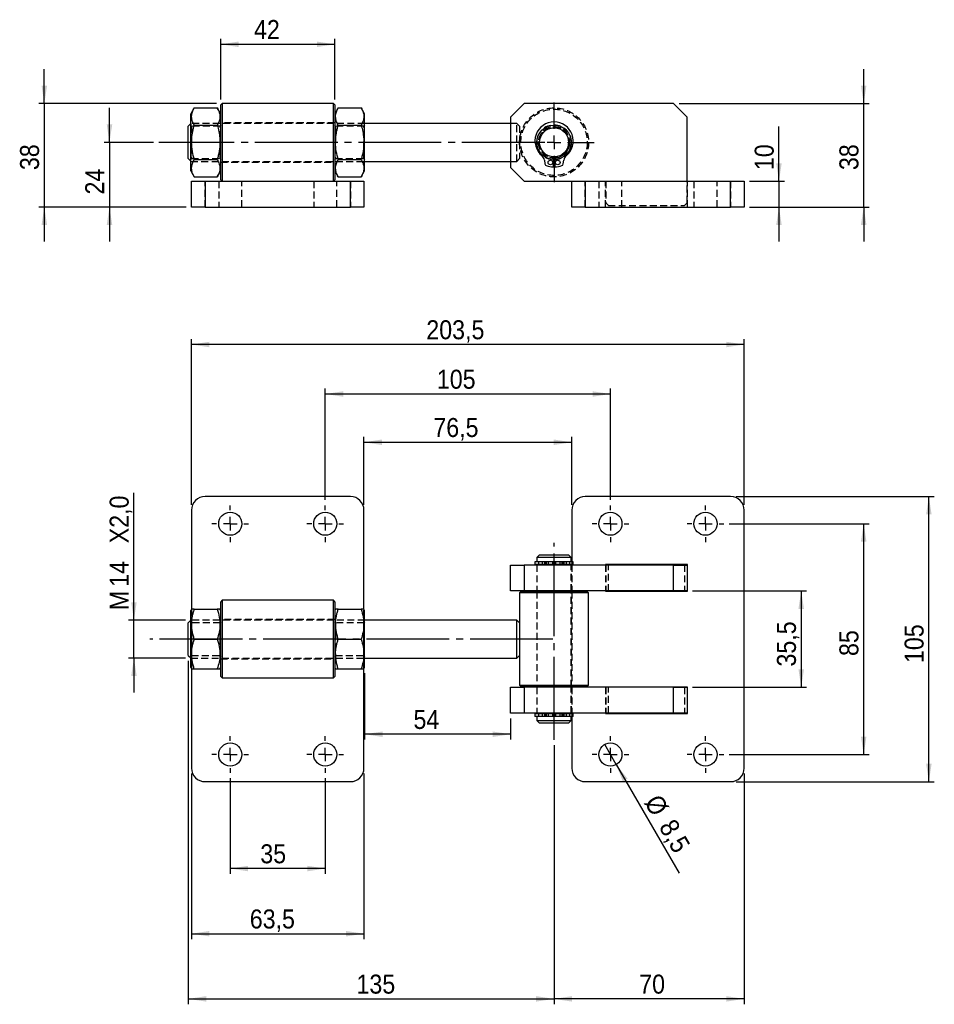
# Model space of a CAD drawing. Extents: x 87 to 805, y 171 to 534.
# Tile 1 of 2: x 87 to 424, y 171 to 534. Entities that reach past the tile are written whole.
import ezdxf

# ---------------------------------------------------------------- set-up
doc = ezdxf.new("R2010")
doc.units = 0
doc.header["$LTSCALE"] = 2
for name, pattern in [('SLD-MISTA-LONGA', [19.05, 15.24, -1.27, 1.27, -1.27]), ('SLD-SÓLIDA', [0]), ('SLD-TRACEJADA', [1.905, 1.27, -0.635])]:
    doc.linetypes.add(name, pattern=pattern)
doc.layers.get('0').update_dxf_attribs({"linetype": 'CONTINUOUS'})
doc.styles.add('SLDTEXTSTYLE0', font='GOTHIC.TTF', dxfattribs={"width": 0.913})
doc.dimstyles.new('SLDDIMSTYLE0', dxfattribs={"dimtxt": 7, "dimasz": 6.604, "dimexe": 0, "dimexo": 0.0625, "dimgap": 1.75, "dimtad": 1, "dimdec": 0, "dimrnd": 1e-09, "dimzin": 12, "dimtxsty": 'SLDTEXTSTYLE0', "dimsah": 1, "dimcen": 0.09, "dimazin": 3, "dimtfac": 1, "dimtmove": 0, "dimatfit": 3, "dimtolj": 1, "dimtzin": 12})
doc.dimstyles.new('SLDDIMSTYLE1', dxfattribs={"dimtxt": 7, "dimasz": 6.604, "dimexe": 0, "dimexo": 0.0625, "dimgap": 1.75, "dimtad": 1, "dimdec": 0, "dimrnd": 1e-09, "dimzin": 12, "dimtxsty": 'SLDTEXTSTYLE0', "dimsah": 1, "dimcen": 0.09, "dimazin": 3, "dimtfac": 1, "dimtdec": 0, "dimtmove": 0, "dimatfit": 3, "dimtolj": 1, "dimtzin": 12})
doc.dimstyles.new('SLDDIMSTYLE2', dxfattribs={"dimtxt": 7, "dimasz": 6.604, "dimexe": 0, "dimexo": 0.0625, "dimgap": 1.75, "dimtad": 1, "dimrnd": 1e-09, "dimzin": 12, "dimtxsty": 'SLDTEXTSTYLE0', "dimsah": 1, "dimcen": 0.09, "dimazin": 3, "dimtfac": 1, "dimtofl": 0, "dimtmove": 0, "dimatfit": 3, "dimtolj": 1, "dimtzin": 12})
doc.dimstyles.new('SLDDIMSTYLE3', dxfattribs={"dimtxt": 7, "dimasz": 6.604, "dimexe": 0, "dimexo": 0.0625, "dimgap": 1.75, "dimtad": 1, "dimrnd": 1e-09, "dimzin": 12, "dimtxsty": 'SLDTEXTSTYLE0', "dimsah": 1, "dimcen": 0.09, "dimazin": 3, "dimtfac": 1, "dimtmove": 0, "dimatfit": 3, "dimtolj": 1, "dimtzin": 12})
doc.dimstyles.new('SLDDIMSTYLE4', dxfattribs={"dimtxt": 7, "dimasz": 6.604, "dimexe": 0, "dimexo": 0.0625, "dimgap": 1.75, "dimtad": 1, "dimrnd": 1e-09, "dimzin": 12, "dimtxsty": 'SLDTEXTSTYLE0', "dimblk1": 'NONE', "dimsah": 1, "dimcen": 0, "dimazin": 3, "dimtfac": 1, "dimtmove": 0, "dimatfit": 3, "dimtolj": 1, "dimtzin": 12})
doc.dimstyles.new('SLDDIMSTYLE5', dxfattribs={"dimtxt": 7, "dimasz": 6.604, "dimexe": 0, "dimexo": 0.0625, "dimgap": 1.75, "dimtad": 1, "dimdec": 0, "dimrnd": 1e-09, "dimzin": 12, "dimtxsty": 'SLDTEXTSTYLE0', "dimsah": 1, "dimcen": 0.09, "dimazin": 3, "dimtfac": 1, "dimtdec": 0, "dimtofl": 0, "dimtmove": 0, "dimatfit": 3, "dimtolj": 1, "dimtzin": 12})

# ---------------------------------------------------------------- blocks, each defined once
blk = doc.blocks.new('*D1')
for p, q in [((366.54, 474.65), (366.54, 494.76)), ((355.73, 474.65), (368.54, 474.65)), ((366.54, 474.65), (366.54, 465.12)), ((355.73, 465.12), (368.54, 465.12)), ((366.54, 465.12), (366.54, 452.42))]:
    blk.add_line(p, q)
for points in [[(366.54, 474.65), (367.55, 481.25), (365.52, 481.25)], [(366.54, 465.12), (365.52, 458.52), (367.55, 458.52)]]:
    blk.add_solid(points)
at = {"insert": (357.6, 478.72, 0.1), "char_height": 7, "attachment_point": 1, "rotation": 90, "style": 'SLDTEXTSTYLE0'}
blk.add_mtext('10', dxfattribs=at)
blk = doc.blocks.new('*D2')
for p, q in [((120.03, 488.94), (120.03, 501.64)), ((136.24, 488.94), (118.03, 488.94)), ((120.03, 488.94), (120.03, 465.12)), ((148.23, 465.12), (118.03, 465.12)), ((120.03, 465.12), (120.03, 452.42))]:
    blk.add_line(p, q)
for points in [[(120.03, 488.94), (121.05, 495.54), (119.02, 495.54)], [(120.03, 465.12), (119.02, 458.52), (121.05, 458.52)]]:
    blk.add_solid(points)
at = {"insert": (111.09, 469.74, 0.1), "char_height": 7, "attachment_point": 1, "rotation": 90, "style": 'SLDTEXTSTYLE0'}
blk.add_mtext('24', dxfattribs=at)
blk = doc.blocks.new('*D3')
for p, q in [((96.03, 503.22), (96.03, 515.92)), ((159.48, 503.22), (94.03, 503.22)), ((96.03, 503.22), (96.03, 465.12)), ((148.23, 465.12), (94.03, 465.12)), ((96.03, 465.12), (96.03, 452.42))]:
    blk.add_line(p, q)
for points in [[(96.03, 503.22), (97.05, 509.83), (95.02, 509.83)], [(96.03, 465.12), (95.02, 458.52), (97.05, 458.52)]]:
    blk.add_solid(points)
at = {"insert": (87.09, 478.72, 0.1), "char_height": 7, "attachment_point": 1, "rotation": 90, "style": 'SLDTEXTSTYLE0'}
blk.add_mtext('38', dxfattribs=at)
blk = doc.blocks.new('*D4')
for p, q in [((397.73, 503.22), (397.73, 515.92)), ((329.73, 503.22), (399.73, 503.22)), ((397.73, 465.12), (397.73, 503.22)), ((355.73, 465.12), (399.73, 465.12)), ((397.73, 465.12), (397.73, 452.42))]:
    blk.add_line(p, q)
for points in [[(397.73, 503.22), (398.75, 509.83), (396.72, 509.83)], [(397.73, 465.12), (396.72, 458.52), (398.75, 458.52)]]:
    blk.add_solid(points)
at = {"insert": (388.79, 478.72, 0.1), "char_height": 7, "attachment_point": 1, "rotation": 90, "style": 'SLDTEXTSTYLE0'}
blk.add_mtext('38', dxfattribs=at)
blk = doc.blocks.new('*D5')
for p, q in [((160.98, 504.72), (160.98, 527.05)), ((202.98, 504.72), (202.98, 527.05)), ((160.98, 525.05), (202.98, 525.05))]:
    blk.add_line(p, q)
for points in [[(160.98, 525.05), (167.59, 524.03), (167.59, 526.07)], [(202.98, 525.05), (196.38, 526.07), (196.38, 524.03)]]:
    blk.add_solid(points)
at = {"insert": (173.24, 533.99, 0.1), "char_height": 7, "attachment_point": 1, "style": 'SLDTEXTSTYLE0'}
blk.add_mtext('42', dxfattribs=at)
blk = doc.blocks.new('SW_CENTERMARKSYMBOL_0')
at = {"color": 0}
for p, q in [((0, 5), (0, 14.7)), ((-5, 0), (-14.7, 0)), ((0, 0), (-2.5, 0)), ((0, 0), (0, 2.5)), ((0, 0), (0, -2.5)), ((0, 0), (2.5, 0)), ((5, 0), (14.7, 0)), ((0, -5), (0, -14.7))]:
    blk.add_line(p, q, dxfattribs=at)
blk = doc.blocks.new('*D7')
for p, q in [((348.23, 348.48), (399.73, 348.48)), ((397.73, 263.48), (397.73, 348.48)), ((348.23, 263.48), (399.73, 263.48))]:
    blk.add_line(p, q)
for points in [[(397.73, 348.48), (396.72, 341.88), (398.75, 341.88)], [(397.73, 263.48), (398.75, 270.09), (396.72, 270.09)]]:
    blk.add_solid(points)
at = {"insert": (388.79, 299.76, -9.28), "char_height": 7, "attachment_point": 1, "rotation": 90, "style": 'SLDTEXTSTYLE0'}
blk.add_mtext('85', dxfattribs=at)
blk = doc.blocks.new('*D8')
for p, q in [((350.73, 358.48), (423.73, 358.48)), ((421.73, 253.48), (421.73, 358.48)), ((350.73, 253.48), (423.73, 253.48))]:
    blk.add_line(p, q)
for points in [[(421.73, 358.48), (420.72, 351.88), (422.75, 351.88)], [(421.73, 253.48), (422.75, 260.09), (420.72, 260.09)]]:
    blk.add_solid(points)
at = {"insert": (412.79, 297.17, -9.28), "char_height": 7, "attachment_point": 1, "rotation": 90, "style": 'SLDTEXTSTYLE0'}
blk.add_mtext('105', dxfattribs=at)
blk = doc.blocks.new('*D9')
for p, q in [((164.48, 254.73), (164.48, 219.48)), ((199.48, 254.73), (199.48, 219.48)), ((199.48, 221.48), (164.48, 221.48))]:
    blk.add_line(p, q)
for points in [[(164.48, 221.48), (171.09, 220.47), (171.09, 222.5)], [(199.48, 221.48), (192.88, 222.5), (192.88, 220.47)]]:
    blk.add_solid(points)
at = {"insert": (175.56, 230.42, -9.28), "char_height": 7, "attachment_point": 1, "style": 'SLDTEXTSTYLE0'}
blk.add_mtext('35', dxfattribs=at)
blk = doc.blocks.new('*D10')
for p, q in [((150.23, 256.48), (150.23, 195.48)), ((213.73, 256.48), (213.73, 195.48)), ((150.23, 197.48), (213.73, 197.48))]:
    blk.add_line(p, q)
for points in [[(150.23, 197.48), (156.84, 196.47), (156.84, 198.5)], [(213.73, 197.48), (207.13, 198.5), (207.13, 196.47)]]:
    blk.add_solid(points)
at = {"insert": (171.68, 206.42, -9.28), "char_height": 7, "attachment_point": 1, "style": 'SLDTEXTSTYLE0'}
blk.add_mtext('63,5', dxfattribs=at)
blk = doc.blocks.new('*D11')
for p, q in [((199.48, 357.23), (199.48, 398.26)), ((199.48, 396.26), (304.48, 396.26)), ((304.48, 357.23), (304.48, 398.26))]:
    blk.add_line(p, q)
for points in [[(199.48, 396.26), (206.09, 395.24), (206.09, 397.27)], [(304.48, 396.26), (297.88, 397.27), (297.88, 395.24)]]:
    blk.add_solid(points)
at = {"insert": (240.57, 405.2, -9.28), "char_height": 7, "attachment_point": 1, "style": 'SLDTEXTSTYLE0'}
blk.add_mtext('105', dxfattribs=at)
blk = doc.blocks.new('*D12')
for p, q in [((150.23, 355.48), (150.23, 416.48)), ((353.73, 414.48), (150.23, 414.48)), ((353.73, 355.48), (353.73, 416.48))]:
    blk.add_line(p, q)
for points in [[(150.23, 414.48), (156.84, 413.47), (156.84, 415.5)], [(353.73, 414.48), (347.13, 415.5), (347.13, 413.47)]]:
    blk.add_solid(points)
at = {"insert": (236.69, 423.42, -9.28), "char_height": 7, "attachment_point": 1, "style": 'SLDTEXTSTYLE0'}
blk.add_mtext('203,5', dxfattribs=at)
blk = doc.blocks.new('*D13')
for p, q in [((129.03, 312.98), (129.03, 359.89)), ((148.03, 312.98), (127.03, 312.98)), ((129.03, 298.98), (129.03, 312.98)), ((148.03, 298.98), (127.03, 298.98)), ((129.03, 298.98), (129.03, 286.28))]:
    blk.add_line(p, q)
for points in [[(129.03, 312.98), (130.05, 319.59), (128.02, 319.59)], [(129.03, 298.98), (128.02, 292.38), (130.05, 292.38)]]:
    blk.add_solid(points)
at = {"char_height": 7, "attachment_point": 1, "rotation": 90, "style": 'SLDTEXTSTYLE0'}
for s, insert in [('X2,0', (120.09, 341.27, -9.28)), ('14', (120.09, 325.24, -9.28)), ('M', (120.09, 316.67, -9.28))]:
    blk.add_mtext(s, dxfattribs=dict(at, insert=insert))
blk = doc.blocks.new('*D15')
for q in [(302.36, 267.16), (329.74, 219.74)]:
    blk.add_line((306.61, 259.8), q)
blk.add_solid([(306.61, 259.8), (309.03, 253.57), (310.79, 254.59)])
at = {"char_height": 7, "attachment_point": 1, "rotation": 300, "style": 'SLDTEXTSTYLE0'}
for s, insert in [('%%c', (322.84, 249.44, -9.28)), ('8,5', (328.21, 240.35, -9.28))]:
    blk.add_mtext(s, dxfattribs=dict(at, insert=insert))
blk = doc.blocks.new('_NONE')
blk = doc.blocks.new('*D16')
for p, q in [((149.03, 297.98), (149.03, 171.48)), ((283.73, 266.92), (283.73, 171.48)), ((149.03, 173.48), (283.73, 173.48))]:
    blk.add_line(p, q)
for points in [[(149.03, 173.48), (155.64, 172.47), (155.64, 174.5)], [(283.73, 173.48), (277.13, 174.5), (277.13, 172.47)]]:
    blk.add_solid(points)
at = {"insert": (210.98, 182.42, -9.28), "char_height": 7, "attachment_point": 1, "style": 'SLDTEXTSTYLE0'}
blk.add_mtext('135', dxfattribs=at)
blk = doc.blocks.new('*D17')
for p, q in [((283.73, 266.92), (283.73, 171.48)), ((353.73, 256.48), (353.73, 171.48)), ((353.73, 173.48), (283.73, 173.48))]:
    blk.add_line(p, q)
for points in [[(283.73, 173.48), (290.34, 172.47), (290.34, 174.5)], [(353.73, 173.48), (347.13, 174.5), (347.13, 172.47)]]:
    blk.add_solid(points)
at = {"insert": (315.08, 182.42, -9.28), "char_height": 7, "attachment_point": 1, "style": 'SLDTEXTSTYLE0'}
blk.add_mtext('70', dxfattribs=at)
blk = doc.blocks.new('*D18')
for p, q in [((334.73, 323.73), (376.73, 323.73)), ((374.73, 323.73), (374.73, 288.23)), ((334.73, 288.23), (376.73, 288.23))]:
    blk.add_line(p, q)
for points in [[(374.73, 323.73), (373.72, 317.13), (375.75, 317.13)], [(374.73, 288.23), (375.75, 294.84), (373.72, 294.84)]]:
    blk.add_solid(points)
at = {"insert": (365.79, 295.88, -9.28), "char_height": 7, "attachment_point": 1, "rotation": 90, "style": 'SLDTEXTSTYLE0'}
blk.add_mtext('35,5', dxfattribs=at)
blk = doc.blocks.new('*D19')
for p, q in [((213.73, 355.48), (213.73, 380.48)), ((213.73, 378.48), (290.23, 378.48)), ((290.23, 355.48), (290.23, 380.48))]:
    blk.add_line(p, q)
for points in [[(213.73, 378.48), (220.34, 377.47), (220.34, 379.5)], [(290.23, 378.48), (283.63, 379.5), (283.63, 377.47)]]:
    blk.add_solid(points)
at = {"insert": (239.28, 387.42, -9.28), "char_height": 7, "attachment_point": 1, "style": 'SLDTEXTSTYLE0'}
blk.add_mtext('76,5', dxfattribs=at)
blk = doc.blocks.new('*D20')
for p, q in [((213.98, 293.48), (213.98, 268.95)), ((267.73, 276.71), (267.73, 268.95)), ((267.73, 270.95), (213.98, 270.95))]:
    blk.add_line(p, q)
for points in [[(213.98, 270.95), (220.59, 269.94), (220.59, 271.97)], [(267.73, 270.95), (261.13, 271.97), (261.13, 269.94)]]:
    blk.add_solid(points)
at = {"insert": (231.96, 279.9, -9.28), "char_height": 7, "attachment_point": 1, "style": 'SLDTEXTSTYLE0'}
blk.add_mtext('54', dxfattribs=at)
blk = doc.blocks.new('SW_CENTERMARKSYMBOL_1')
at = {"color": 0}
for p, q in [((0, 5), (0, 6.75)), ((-5, 0), (-6.75, 0)), ((0, 0), (-2.5, 0)), ((0, 0), (0, 2.5)), ((0, 0), (0, -2.5)), ((0, 0), (2.5, 0)), ((5, 0), (6.75, 0)), ((0, -5), (0, -6.75))]:
    blk.add_line(p, q, dxfattribs=at)
blk = doc.blocks.new('SW_CENTERMARKSYMBOL_2')
at = {"color": 0}
for p, q in [((0, 5), (0, 6.75)), ((-5, 0), (-6.75, 0)), ((0, 0), (-2.5, 0)), ((0, 0), (0, 2.5)), ((0, 0), (0, -2.5)), ((0, 0), (2.5, 0)), ((5, 0), (6.75, 0)), ((0, -5), (0, -6.75))]:
    blk.add_line(p, q, dxfattribs=at)
blk = doc.blocks.new('SW_CENTERMARKSYMBOL_3')
at = {"color": 0}
for p, q in [((0, 5), (0, 6.75)), ((-5, 0), (-6.75, 0)), ((0, 0), (-2.5, 0)), ((0, 0), (0, 2.5)), ((0, 0), (0, -2.5)), ((0, 0), (2.5, 0)), ((5, 0), (6.75, 0)), ((0, -5), (0, -6.75))]:
    blk.add_line(p, q, dxfattribs=at)
blk = doc.blocks.new('SW_CENTERMARKSYMBOL_4')
at = {"color": 0}
for p, q in [((0, 5), (0, 6.75)), ((-5, 0), (-6.75, 0)), ((0, 0), (-2.5, 0)), ((0, 0), (0, 2.5)), ((0, 0), (0, -2.5)), ((0, 0), (2.5, 0)), ((5, 0), (6.75, 0)), ((0, -5), (0, -6.75))]:
    blk.add_line(p, q, dxfattribs=at)
blk = doc.blocks.new('SW_CENTERMARKSYMBOL_5')
at = {"color": 0}
for p, q in [((0, 5), (0, 6.75)), ((-5, 0), (-6.75, 0)), ((0, 0), (-2.5, 0)), ((0, 0), (0, 2.5)), ((0, 0), (0, -2.5)), ((0, 0), (2.5, 0)), ((5, 0), (6.75, 0)), ((0, -5), (0, -6.75))]:
    blk.add_line(p, q, dxfattribs=at)
blk = doc.blocks.new('SW_CENTERMARKSYMBOL_6')
at = {"color": 0}
for p, q in [((0, 5), (0, 6.75)), ((-5, 0), (-6.75, 0)), ((0, 0), (-2.5, 0)), ((0, 0), (0, 2.5)), ((0, 0), (0, -2.5)), ((0, 0), (2.5, 0)), ((5, 0), (6.75, 0)), ((0, -5), (0, -6.75))]:
    blk.add_line(p, q, dxfattribs=at)
blk = doc.blocks.new('SW_CENTERMARKSYMBOL_7')
at = {"color": 0}
for p, q in [((0, 5), (0, 6.75)), ((-5, 0), (-6.75, 0)), ((0, 0), (-2.5, 0)), ((0, 0), (0, 2.5)), ((0, 0), (0, -2.5)), ((0, 0), (2.5, 0)), ((5, 0), (6.75, 0)), ((0, -5), (0, -6.75))]:
    blk.add_line(p, q, dxfattribs=at)
blk = doc.blocks.new('SW_CENTERMARKSYMBOL_8')
at = {"color": 0}
for p, q in [((0, 5), (0, 6.75)), ((-5, 0), (-6.75, 0)), ((0, 0), (-2.5, 0)), ((0, 0), (0, 2.5)), ((0, 0), (0, -2.5)), ((0, 0), (2.5, 0)), ((5, 0), (6.75, 0)), ((0, -5), (0, -6.75))]:
    blk.add_line(p, q, dxfattribs=at)

msp = doc.modelspace()

# ---------------------------------------------------------------- linework, layer by layer
at = {"color": 7, "linetype": 'SLD-SÓLIDA'}
for p, q in [((151.256, 501.638), (149.984, 499.436)), ((151.256, 501.638), (159.713, 501.638)), ((160.984, 499.436), (159.713, 501.638)), ((161.484, 503.224), (160.984, 502.724)), ((160.984, 488.936), (160.984, 502.724)), ((202.484, 503.224), (161.484, 503.224)), ((161.484, 503.224), (161.484, 488.936)), ((202.984, 502.724), (202.484, 503.224)), ((202.484, 488.936), (202.484, 503.224)), ((202.984, 502.724), (202.984, 488.936)), ((204.256, 501.638), (202.984, 499.436)), ((204.256, 501.638), (212.713, 501.638)), ((213.984, 499.436), (212.713, 501.638)), ((272.734, 503.224), (267.734, 498.224)), ((327.734, 503.224), (272.734, 503.224)), ((332.734, 498.224), (327.734, 503.224)), ((149.984, 478.436), (149.984, 499.436)), ((213.984, 478.436), (213.984, 499.436)), ((267.734, 498.224), (267.734, 479.649)), ((332.734, 474.649), (332.734, 498.224)), ((149.984, 495.886), (149.034, 494.936)), ((149.034, 488.936), (149.034, 494.936)), ((151.256, 495.287), (159.713, 495.287)), ((204.256, 495.287), (212.713, 495.287)), ((267.734, 495.936), (213.984, 495.936)), ((149.034, 482.936), (149.034, 488.936)), ((160.984, 475.149), (160.984, 488.936)), ((161.484, 488.936), (161.484, 474.649)), ((202.484, 474.649), (202.484, 488.936)), ((202.984, 488.936), (202.984, 475.149)), ((149.034, 482.936), (149.984, 481.986)), ((151.256, 482.585), (159.713, 482.585)), ((204.256, 482.585), (212.713, 482.585)), ((280.166, 482.426), (280.359, 480.967)), ((283.484, 479.89), (283.559, 482.589)), ((283.558, 482.539), (283.911, 482.539)), ((283.91, 482.589), (283.984, 479.89)), ((287.11, 480.967), (287.302, 482.426)), ((213.984, 481.936), (267.734, 481.936)), ((267.734, 479.649), (272.734, 474.649)), ((149.984, 478.436), (151.256, 476.235)), ((151.256, 476.235), (159.713, 476.235)), ((159.713, 476.235), (160.984, 478.436)), ((160.984, 475.149), (161.484, 474.649)), ((202.484, 474.649), (202.984, 475.149)), ((202.984, 478.436), (204.256, 476.235)), ((204.256, 476.235), (212.713, 476.235)), ((212.713, 476.235), (213.984, 478.436)), ((150.234, 465.124), (150.234, 474.649)), ((150.234, 474.649), (155.234, 474.649)), ((155.234, 474.649), (155.234, 465.124)), ((155.234, 474.649), (208.734, 474.649)), ((208.734, 465.124), (208.734, 474.649)), ((208.734, 474.649), (213.734, 474.649)), ((213.734, 474.649), (213.734, 465.124)), ((272.734, 474.649), (290.234, 474.649)), ((290.234, 465.124), (290.234, 474.649)), ((290.234, 474.649), (295.234, 474.649)), ((295.234, 474.649), (295.234, 465.124)), ((295.234, 474.649), (348.734, 474.649)), ((348.734, 465.124), (348.734, 474.649)), ((348.734, 474.649), (353.734, 474.649)), ((353.734, 474.649), (353.734, 465.124)), ((155.234, 465.124), (150.234, 465.124)), ((155.234, 465.124), (208.734, 465.124)), ((213.734, 465.124), (208.734, 465.124)), ((295.234, 465.124), (290.234, 465.124)), ((295.234, 465.124), (348.734, 465.124)), ((353.734, 465.124), (348.734, 465.124)), ((208.734, 358.482), (155.234, 358.482)), ((348.734, 358.482), (295.234, 358.482)), ((150.234, 353.482), (150.234, 316.915)), ((213.734, 316.915), (213.734, 353.482)), ((290.234, 353.482), (290.234, 334.482)), ((353.734, 258.482), (353.734, 353.482)), ((276.693, 334.482), (276.693, 333.482)), ((290.776, 334.482), (276.693, 334.482)), ((278.384, 336.982), (277.384, 335.982)), ((277.384, 335.982), (277.384, 334.482)), ((283.734, 335.982), (277.384, 335.982)), ((278.384, 336.982), (283.734, 336.982)), ((283.734, 336.982), (289.084, 336.982)), ((290.084, 335.982), (283.734, 335.982)), ((290.084, 335.982), (289.084, 336.982)), ((290.084, 334.482), (290.084, 335.982)), ((290.776, 333.482), (290.776, 334.482)), ((267.734, 323.732), (267.734, 333.257)), ((267.734, 333.257), (272.734, 333.257)), ((272.734, 333.257), (272.734, 323.732)), ((327.734, 333.257), (272.734, 333.257)), ((290.776, 333.482), (276.693, 333.482)), ((277.384, 333.482), (277.384, 333.257)), ((290.084, 333.257), (290.084, 333.482)), ((290.234, 333.482), (290.234, 333.257)), ((302.634, 333.432), (302.634, 333.257)), ((332.834, 333.432), (302.634, 333.432)), ((327.734, 323.732), (327.734, 333.257)), ((327.734, 333.257), (332.734, 333.257)), ((332.734, 333.257), (332.734, 323.732)), ((332.834, 323.632), (332.834, 333.432)), ((272.734, 323.732), (267.734, 323.732)), ((271.534, 323.482), (271.034, 322.982)), ((271.034, 322.982), (271.034, 311.982)), ((283.734, 322.982), (271.034, 322.982)), ((271.534, 323.482), (283.734, 323.482)), ((327.734, 323.732), (272.734, 323.732)), ((277.384, 323.732), (277.384, 323.482)), ((283.734, 323.482), (295.934, 323.482)), ((296.434, 322.982), (283.734, 322.982)), ((290.084, 323.482), (290.084, 323.732)), ((290.234, 323.732), (290.234, 323.482)), ((296.434, 322.982), (295.934, 323.482)), ((296.434, 288.982), (296.434, 322.982)), ((302.634, 323.732), (302.634, 323.632)), ((302.634, 323.632), (332.834, 323.632)), ((332.734, 323.732), (327.734, 323.732)), ((161.484, 320.269), (160.984, 319.769)), ((160.984, 292.194), (160.984, 319.769)), ((202.484, 320.269), (161.484, 320.269)), ((161.484, 320.269), (161.484, 291.694)), ((202.984, 319.769), (202.484, 320.269)), ((202.484, 291.694), (202.484, 320.269)), ((202.984, 319.769), (202.984, 292.194)), ((150.273, 316.982), (149.984, 316.482)), ((149.984, 295.482), (149.984, 316.482)), ((151.256, 316.982), (159.713, 316.982)), ((160.984, 316.482), (160.696, 316.982)), ((203.273, 316.982), (202.984, 316.482)), ((204.256, 316.982), (212.713, 316.982)), ((213.984, 316.482), (213.696, 316.982)), ((213.984, 295.482), (213.984, 316.482)), ((149.984, 312.932), (149.034, 311.982)), ((149.034, 299.982), (149.034, 311.982)), ((270.034, 312.982), (213.984, 312.982)), ((271.034, 311.982), (270.034, 312.982)), ((270.034, 298.982), (270.034, 312.982)), ((271.034, 311.982), (271.034, 299.982)), ((151.256, 305.982), (159.713, 305.982)), ((204.256, 305.982), (212.713, 305.982)), ((149.034, 299.982), (149.984, 299.032)), ((213.984, 298.982), (270.034, 298.982)), ((270.034, 298.982), (271.034, 299.982)), ((271.034, 299.982), (271.034, 288.982)), ((149.984, 295.482), (150.273, 294.982)), ((150.234, 295.049), (150.234, 258.482)), ((151.256, 294.982), (159.713, 294.982)), ((160.696, 294.982), (160.984, 295.482)), ((202.984, 295.482), (203.273, 294.982)), ((204.256, 294.982), (212.713, 294.982)), ((213.696, 294.982), (213.984, 295.482)), ((213.734, 258.482), (213.734, 295.049)), ((160.984, 292.194), (161.484, 291.694)), ((161.484, 291.694), (202.484, 291.694)), ((202.484, 291.694), (202.984, 292.194)), ((267.734, 278.707), (267.734, 288.232)), ((267.734, 288.232), (272.734, 288.232)), ((271.034, 288.982), (271.534, 288.482)), ((271.034, 288.982), (283.734, 288.982)), ((283.734, 288.482), (271.534, 288.482)), ((272.734, 288.232), (272.734, 278.707)), ((327.734, 288.232), (272.734, 288.232)), ((277.384, 288.482), (277.384, 288.232)), ((283.734, 288.982), (296.434, 288.982)), ((295.934, 288.482), (283.734, 288.482)), ((290.084, 288.232), (290.084, 288.482)), ((290.234, 288.482), (290.234, 288.232)), ((295.934, 288.482), (296.434, 288.982)), ((332.834, 288.332), (302.634, 288.332)), ((302.634, 288.332), (302.634, 288.232)), ((327.734, 278.707), (327.734, 288.232)), ((327.734, 288.232), (332.734, 288.232)), ((332.734, 288.232), (332.734, 278.707)), ((332.834, 278.532), (332.834, 288.332)), ((272.734, 278.707), (267.734, 278.707)), ((327.734, 278.707), (272.734, 278.707)), ((276.693, 278.482), (276.693, 277.482)), ((290.776, 278.482), (276.693, 278.482)), ((290.776, 277.482), (276.693, 277.482)), ((277.384, 278.707), (277.384, 278.482)), ((277.384, 277.482), (277.384, 275.982)), ((277.384, 275.982), (278.384, 274.982)), ((277.384, 275.982), (290.084, 275.982)), ((289.084, 274.982), (290.084, 275.982)), ((290.084, 278.482), (290.084, 278.707)), ((290.084, 275.982), (290.084, 277.482)), ((290.234, 278.707), (290.234, 278.482)), ((290.234, 277.482), (290.234, 258.482)), ((290.776, 277.482), (290.776, 278.482)), ((302.634, 278.707), (302.634, 278.532)), ((302.634, 278.532), (332.834, 278.532)), ((332.734, 278.707), (327.734, 278.707)), ((289.084, 274.982), (278.384, 274.982)), ((155.234, 253.482), (208.734, 253.482)), ((295.234, 253.482), (348.734, 253.482))]:
    msp.add_line(p, q, dxfattribs=at)
at = {"color": 7, "linetype": 'SLD-TRACEJADA'}
for p, q in [((150.034, 495.936), (149.984, 495.886)), ((150.232, 494.936), (149.984, 495.29)), ((150.034, 495.936), (150.034, 488.936)), ((213.984, 495.936), (150.034, 495.936)), ((150.232, 494.936), (150.232, 482.936)), ((160.737, 494.936), (150.232, 494.936)), ((160.984, 495.29), (160.737, 494.936)), ((160.737, 482.936), (160.737, 494.936)), ((202.984, 496.186), (160.984, 496.186)), ((203.232, 494.936), (202.984, 495.29)), ((203.232, 494.936), (203.232, 482.936)), ((213.737, 494.936), (203.232, 494.936)), ((213.984, 495.29), (213.737, 494.936)), ((213.737, 482.936), (213.737, 494.936)), ((270.034, 495.936), (267.734, 495.936)), ((270.034, 488.936), (270.034, 495.936)), ((271.034, 494.936), (270.034, 495.936)), ((271.034, 494.936), (271.034, 488.936)), ((150.034, 488.936), (150.034, 481.936)), ((270.034, 481.936), (270.034, 488.936)), ((271.034, 488.936), (271.034, 482.936)), ((149.984, 482.582), (150.232, 482.936)), ((150.232, 482.936), (160.737, 482.936)), ((160.737, 482.936), (160.984, 482.582)), ((202.984, 482.582), (203.232, 482.936)), ((203.232, 482.936), (213.737, 482.936)), ((213.737, 482.936), (213.984, 482.582)), ((270.034, 481.936), (271.034, 482.936)), ((283.559, 482.589), (283.576, 483.188)), ((283.893, 483.188), (283.91, 482.589)), ((149.984, 481.986), (150.034, 481.936)), ((150.034, 481.936), (213.984, 481.936)), ((160.984, 481.686), (202.984, 481.686)), ((267.734, 481.936), (270.034, 481.936)), ((155.234, 465.124), (155.234, 474.649)), ((160.234, 474.649), (160.234, 465.124)), ((168.734, 465.124), (168.734, 474.649)), ((195.234, 474.649), (195.234, 465.124)), ((203.734, 465.124), (203.734, 474.649)), ((208.734, 474.649), (208.734, 465.124)), ((295.234, 465.124), (295.234, 474.649)), ((300.234, 474.649), (300.234, 465.124)), ((302.634, 465.124), (302.634, 474.649)), ((302.734, 474.649), (302.734, 466.649)), ((308.734, 465.124), (308.734, 474.649)), ((332.734, 466.649), (332.734, 474.649)), ((332.834, 465.124), (332.834, 474.649)), ((335.234, 474.649), (335.234, 465.124)), ((343.734, 465.124), (343.734, 474.649)), ((348.734, 474.649), (348.734, 465.124)), ((302.734, 466.649), (303.734, 465.649)), ((303.734, 465.649), (331.734, 465.649)), ((331.734, 465.649), (332.734, 466.649)), ((277.984, 334.482), (277.984, 333.482)), ((277.984, 334.482), (277.984, 333.482)), ((279.299, 334.482), (279.299, 333.482)), ((280.166, 334.482), (280.166, 333.482)), ((280.359, 334.482), (280.359, 333.482)), ((280.864, 334.482), (280.864, 333.482)), ((281.534, 334.482), (281.534, 333.482)), ((283.234, 333.482), (283.234, 334.482)), ((283.484, 334.482), (283.484, 333.482)), ((283.576, 334.482), (283.576, 333.482)), ((283.893, 334.482), (283.893, 333.482)), ((283.984, 334.482), (283.984, 333.482)), ((284.234, 334.482), (284.234, 333.482)), ((285.934, 333.482), (285.934, 334.482)), ((286.604, 334.482), (286.604, 333.482)), ((287.11, 334.482), (287.11, 333.482)), ((287.302, 334.482), (287.302, 333.482)), ((288.169, 334.482), (288.169, 333.482)), ((289.484, 333.482), (289.484, 334.482)), ((289.484, 333.482), (289.484, 334.482)), ((290.234, 334.482), (290.234, 333.482)), ((277.334, 333.257), (277.334, 323.732)), ((277.384, 333.257), (277.384, 323.732)), ((290.084, 323.732), (290.084, 333.257)), ((290.134, 323.732), (290.134, 333.257)), ((290.234, 333.257), (290.234, 323.732)), ((302.634, 333.257), (302.634, 323.732)), ((302.734, 333.257), (302.734, 323.732)), ((303.734, 323.732), (303.734, 333.257)), ((331.734, 333.257), (331.734, 323.732)), ((277.334, 323.482), (277.334, 288.482)), ((277.384, 323.482), (277.384, 288.482)), ((290.084, 288.482), (290.084, 323.482)), ((290.134, 288.482), (290.134, 323.482)), ((290.234, 323.482), (290.234, 288.482)), ((150.234, 316.915), (150.234, 295.049)), ((213.734, 295.049), (213.734, 316.915)), ((150.034, 312.982), (149.984, 312.932)), ((150.232, 311.982), (149.984, 312.335)), ((150.034, 312.982), (150.034, 298.982)), ((213.984, 312.982), (150.034, 312.982)), ((150.232, 311.982), (150.232, 299.982)), ((160.737, 311.982), (150.232, 311.982)), ((160.984, 312.335), (160.737, 311.982)), ((160.737, 305.982), (160.737, 311.982)), ((202.984, 313.232), (160.984, 313.232)), ((203.232, 311.982), (202.984, 312.335)), ((203.232, 311.982), (203.232, 299.982)), ((213.737, 311.982), (203.232, 311.982)), ((213.984, 312.335), (213.737, 311.982)), ((213.737, 305.982), (213.737, 311.982)), ((151.256, 305.982), (159.713, 305.982)), ((160.737, 299.982), (160.737, 305.982)), ((204.256, 305.982), (212.713, 305.982)), ((213.737, 299.982), (213.737, 305.982)), ((149.984, 299.628), (150.232, 299.982)), ((149.984, 299.032), (150.034, 298.982)), ((150.034, 298.982), (213.984, 298.982)), ((150.232, 299.982), (160.737, 299.982)), ((160.737, 299.982), (160.984, 299.628)), ((160.984, 298.732), (202.984, 298.732)), ((202.984, 299.628), (203.232, 299.982)), ((203.232, 299.982), (213.737, 299.982)), ((213.737, 299.982), (213.984, 299.628)), ((277.334, 288.232), (277.334, 278.707)), ((277.384, 288.232), (277.384, 278.707)), ((290.084, 278.707), (290.084, 288.232)), ((290.134, 278.707), (290.134, 288.232)), ((290.234, 288.232), (290.234, 278.707)), ((302.634, 288.232), (302.634, 278.707)), ((302.734, 288.232), (302.734, 278.707)), ((303.734, 278.707), (303.734, 288.232)), ((331.734, 288.232), (331.734, 278.707)), ((277.984, 278.482), (277.984, 277.482)), ((277.984, 278.482), (277.984, 277.482)), ((279.299, 278.482), (279.299, 277.482)), ((280.166, 278.482), (280.166, 277.482)), ((280.359, 278.482), (280.359, 277.482)), ((280.864, 278.482), (280.864, 277.482)), ((281.534, 278.482), (281.534, 277.482)), ((283.234, 277.482), (283.234, 278.482)), ((283.484, 278.482), (283.484, 277.482)), ((283.576, 278.482), (283.576, 277.482)), ((283.893, 278.482), (283.893, 277.482)), ((283.984, 278.482), (283.984, 277.482)), ((284.234, 278.482), (284.234, 277.482)), ((285.934, 277.482), (285.934, 278.482)), ((286.604, 278.482), (286.604, 277.482)), ((287.11, 278.482), (287.11, 277.482)), ((287.302, 278.482), (287.302, 277.482)), ((288.169, 278.482), (288.169, 277.482)), ((289.484, 277.482), (289.484, 278.482)), ((289.484, 277.482), (289.484, 278.482)), ((290.234, 278.482), (290.234, 277.482))]:
    msp.add_line(p, q, dxfattribs=at)
at = {"linetype": 'SLD-MISTA-LONGA'}
for p, q in [((280.284, 488.936), (138.239, 488.936)), ((283.734, 268.916), (283.734, 341.478)), ((283.259, 305.982), (134.929, 305.982))]:
    msp.add_line(p, q, dxfattribs=at)
at = {"color": 7, "linetype": 'SLD-TRACEJADA'}
for radius in [12.7, 12.2, 5.75]:
    msp.add_circle((283.734, 488.936), radius, dxfattribs=at)
at = {"color": 7, "linetype": 'SLD-SÓLIDA'}
for centre, radius in [((283.734, 488.936), 6.35), ((283.734, 488.936), 5.35), ((282.384, 481.533), 0.85), ((285.084, 481.533), 0.85), ((164.484, 348.482), 4.25), ((199.484, 348.482), 4.25), ((304.484, 348.482), 4.25), ((339.484, 348.482), 4.25), ((164.484, 263.482), 4.25), ((199.484, 263.482), 4.25), ((304.484, 263.482), 4.25), ((339.484, 263.482), 4.25)]:
    msp.add_circle(centre, radius, dxfattribs=at)
for centre, radius, start, end in [((283.734, 489.445), 7.041, 309.03918, 230.96082), ((277.789, 482.113), 2.398, 7.5, 50.96082), ((289.68, 482.113), 2.398, 129.03918, 172.5), ((281.102, 481.065), 0.75, 187.5, 251.51021), ((283.734, 488.936), 9.05, 251.51021, 268.41704), ((283.734, 488.936), 9.05, 271.58296, 288.48979), ((286.367, 481.065), 0.75, 288.48979, 352.5), ((155.234, 353.482), 5, 90, 180), ((208.734, 353.482), 5, 0, 90), ((295.234, 353.482), 5, 90, 180), ((348.734, 353.482), 5, 0, 90), ((155.234, 258.482), 5, 180, 270), ((208.734, 258.482), 5, 270, 0), ((295.234, 258.482), 5, 180, 270), ((348.734, 258.482), 5, 270, 0)]:
    msp.add_arc(centre, radius, start, end, dxfattribs=at)
at = {"color": 7, "linetype": 'SLD-TRACEJADA'}
for radius, start, end in [(6.4, 0, 268.41704), (5.75, 271.58296, 268.41704), (6.4, 271.58296, 0)]:
    msp.add_arc((283.734, 488.936), radius, start, end, dxfattribs=at)
at = {"color": 7, "linetype": 'SLD-SÓLIDA'}
for points, knots in [([(151.256, 495.287), (151.106, 495.561), (150.807, 496.11), (150.486, 496.953), (150.29, 497.815), (150.254, 498.644), (150.352, 499.43), (150.556, 500.17), (150.855, 500.908), (151.122, 501.394), (151.256, 501.638)], [0, 0, 0, 0, 0.1320293, 0.2645735, 0.3992775, 0.5350075, 0.6498911, 0.7654054, 0.8825077, 1, 1, 1, 1]), ([(159.713, 501.638), (159.998, 501.087), (160.427, 500.255), (160.677, 499.11), (160.726, 498.033), (160.472, 496.743), (159.968, 495.775), (159.713, 495.287)], [0, 0, 0, 0, 0.264537, 0.3992928, 0.5350748, 0.7654073, 1, 1, 1, 1]), ([(204.256, 495.287), (204.106, 495.561), (203.807, 496.11), (203.486, 496.953), (203.29, 497.815), (203.254, 498.644), (203.352, 499.43), (203.556, 500.17), (203.855, 500.908), (204.122, 501.394), (204.256, 501.638)], [0, 0, 0, 0, 0.1320295, 0.2645735, 0.3992775, 0.5350075, 0.649891, 0.7654054, 0.8825076, 1, 1, 1, 1]), ([(212.713, 501.638), (212.998, 501.087), (213.427, 500.255), (213.677, 499.11), (213.726, 498.033), (213.472, 496.743), (212.968, 495.775), (212.713, 495.287)], [0, 0, 0, 0, 0.264537, 0.3992927, 0.5350748, 0.7654073, 1, 1, 1, 1]), ([(151.256, 482.585), (151.123, 483.071), (150.705, 484.596), (150.256, 487.254), (150.25, 490.251), (150.633, 492.946), (151.047, 494.504), (151.256, 495.287)], [0, 0, 0, 0, 0.1171486, 0.3680165, 0.6249652, 0.8114842, 1, 1, 1, 1]), ([(159.713, 495.287), (159.92, 494.512), (160.334, 492.954), (160.715, 490.286), (160.715, 487.282), (160.271, 484.622), (159.846, 483.071), (159.713, 482.585)], [0, 0, 0, 0, 0.1866759, 0.3750326, 0.6255592, 0.8828518, 1, 1, 1, 1]), ([(204.256, 482.585), (204.123, 483.071), (203.705, 484.596), (203.256, 487.254), (203.25, 490.251), (203.633, 492.946), (204.047, 494.504), (204.256, 495.287)], [0, 0, 0, 0, 0.1171486, 0.3680165, 0.6249652, 0.811484, 1, 1, 1, 1]), ([(212.713, 495.287), (212.92, 494.512), (213.334, 492.954), (213.715, 490.286), (213.715, 487.282), (213.271, 484.622), (212.846, 483.071), (212.713, 482.585)], [0, 0, 0, 0, 0.1866758, 0.3750326, 0.6255592, 0.8828518, 1, 1, 1, 1]), ([(151.256, 476.235), (151.106, 476.508), (150.807, 477.057), (150.486, 477.901), (150.29, 478.762), (150.254, 479.591), (150.352, 480.377), (150.556, 481.118), (150.855, 481.856), (151.122, 482.342), (151.256, 482.585)], [0, 0, 0, 0, 0.1320293, 0.2645735, 0.3992775, 0.5350075, 0.6498911, 0.7654054, 0.8825077, 1, 1, 1, 1]), ([(159.713, 482.585), (159.998, 482.034), (160.427, 481.202), (160.677, 480.057), (160.726, 478.981), (160.472, 477.69), (159.968, 476.723), (159.713, 476.235)], [0, 0, 0, 0, 0.264537, 0.3992928, 0.5350747, 0.7654072, 1, 1, 1, 1]), ([(204.256, 476.235), (204.106, 476.508), (203.807, 477.057), (203.486, 477.901), (203.29, 478.762), (203.254, 479.591), (203.352, 480.377), (203.556, 481.118), (203.855, 481.856), (204.122, 482.342), (204.256, 482.585)], [0, 0, 0, 0, 0.1320295, 0.2645735, 0.3992776, 0.5350075, 0.649891, 0.7654054, 0.8825076, 1, 1, 1, 1]), ([(212.713, 482.585), (212.998, 482.034), (213.427, 481.202), (213.677, 480.057), (213.726, 478.981), (213.472, 477.69), (212.968, 476.723), (212.713, 476.235)], [0, 0, 0, 0, 0.264537, 0.3992928, 0.5350747, 0.7654072, 1, 1, 1, 1]), ([(151.256, 305.982), (151.106, 306.456), (150.807, 307.406), (150.486, 308.868), (150.29, 310.36), (150.254, 311.796), (150.352, 313.157), (150.556, 314.439), (150.855, 315.718), (151.122, 316.56), (151.256, 316.982)], [0, 0, 0, 0, 0.1320294, 0.2645735, 0.3992775, 0.5350075, 0.6498911, 0.7654054, 0.8825077, 1, 1, 1, 1]), ([(151.256, 316.982), (151.053, 316.982), (150.645, 316.982), (150.293, 316.982), (150.327, 316.982), (150.341, 316.982)], [0, 0, 0, 0, 0.3733186, 0.7499986, 1, 1, 1, 1]), ([(159.713, 316.982), (159.998, 316.027), (160.427, 314.586), (160.677, 312.603), (160.726, 310.738), (160.472, 308.503), (159.968, 306.827), (159.713, 305.982)], [0, 0, 0, 0, 0.264537, 0.3992928, 0.5350748, 0.7654072, 1, 1, 1, 1]), ([(160.624, 316.982), (160.639, 316.982), (160.677, 316.982), (160.324, 316.982), (159.918, 316.982), (159.713, 316.982)], [0, 0, 0, 0, 0.2499824, 0.6229944, 1, 1, 1, 1]), ([(204.256, 305.982), (204.106, 306.456), (203.807, 307.406), (203.486, 308.868), (203.29, 310.36), (203.254, 311.796), (203.352, 313.157), (203.556, 314.439), (203.855, 315.718), (204.122, 316.56), (204.256, 316.982)], [0, 0, 0, 0, 0.1320295, 0.2645735, 0.3992775, 0.5350075, 0.649891, 0.7654054, 0.8825076, 1, 1, 1, 1]), ([(204.256, 316.982), (204.053, 316.982), (203.645, 316.982), (203.293, 316.982), (203.327, 316.982), (203.341, 316.982)], [0, 0, 0, 0, 0.3733186, 0.7499986, 1, 1, 1, 1]), ([(212.713, 316.982), (212.998, 316.027), (213.427, 314.586), (213.677, 312.603), (213.726, 310.738), (213.472, 308.503), (212.968, 306.827), (212.713, 305.982)], [0, 0, 0, 0, 0.264537, 0.3992927, 0.5350748, 0.7654072, 1, 1, 1, 1]), ([(213.624, 316.982), (213.639, 316.982), (213.677, 316.982), (213.324, 316.982), (212.918, 316.982), (212.713, 316.982)], [0, 0, 0, 0, 0.2499824, 0.6229944, 1, 1, 1, 1]), ([(151.256, 294.982), (151.106, 295.456), (150.807, 296.406), (150.486, 297.868), (150.29, 299.36), (150.254, 300.796), (150.352, 302.157), (150.556, 303.439), (150.855, 304.718), (151.122, 305.56), (151.256, 305.982)], [0, 0, 0, 0, 0.1320293, 0.2645735, 0.3992775, 0.5350075, 0.6498911, 0.7654054, 0.8825077, 1, 1, 1, 1]), ([(159.713, 305.982), (159.998, 305.027), (160.427, 303.586), (160.677, 301.603), (160.726, 299.738), (160.472, 297.503), (159.968, 295.827), (159.713, 294.982)], [0, 0, 0, 0, 0.264537, 0.3992928, 0.5350748, 0.7654073, 1, 1, 1, 1]), ([(204.256, 294.982), (204.106, 295.456), (203.807, 296.406), (203.486, 297.868), (203.29, 299.36), (203.254, 300.796), (203.352, 302.157), (203.556, 303.439), (203.855, 304.718), (204.122, 305.56), (204.256, 305.982)], [0, 0, 0, 0, 0.1320295, 0.2645735, 0.3992775, 0.5350075, 0.649891, 0.7654054, 0.8825076, 1, 1, 1, 1]), ([(212.713, 305.982), (212.998, 305.027), (213.427, 303.586), (213.677, 301.603), (213.726, 299.738), (213.472, 297.503), (212.968, 295.827), (212.713, 294.982)], [0, 0, 0, 0, 0.264537, 0.3992927, 0.5350748, 0.7654073, 1, 1, 1, 1]), ([(150.345, 294.982), (150.33, 294.982), (150.292, 294.982), (150.644, 294.982), (151.051, 294.982), (151.256, 294.982)], [0, 0, 0, 0, 0.2499824, 0.6229944, 1, 1, 1, 1]), ([(159.713, 294.982), (159.916, 294.982), (160.323, 294.982), (160.675, 294.982), (160.641, 294.982), (160.628, 294.982)], [0, 0, 0, 0, 0.3733186, 0.7499986, 1, 1, 1, 1]), ([(203.345, 294.982), (203.33, 294.982), (203.292, 294.982), (203.644, 294.982), (204.051, 294.982), (204.256, 294.982)], [0, 0, 0, 0, 0.2499824, 0.6229942, 1, 1, 1, 1]), ([(212.713, 294.982), (212.916, 294.982), (213.323, 294.982), (213.675, 294.982), (213.641, 294.982), (213.628, 294.982)], [0, 0, 0, 0, 0.3733183, 0.7499985, 1, 1, 1, 1])]:
    msp.add_open_spline(points, degree=3, knots=knots, dxfattribs=at)

# ---------------------------------------------------------------- block references
for name, p in [('SW_CENTERMARKSYMBOL_0', (283.734, 488.936)), ('SW_CENTERMARKSYMBOL_1', (164.484, 348.482)), ('SW_CENTERMARKSYMBOL_2', (199.484, 348.482)), ('SW_CENTERMARKSYMBOL_3', (304.484, 348.482)), ('SW_CENTERMARKSYMBOL_4', (339.484, 348.482)), ('SW_CENTERMARKSYMBOL_8', (164.484, 263.482)), ('SW_CENTERMARKSYMBOL_7', (199.484, 263.482)), ('SW_CENTERMARKSYMBOL_6', (304.484, 263.482)), ('SW_CENTERMARKSYMBOL_5', (339.484, 263.482))]:
    msp.add_blockref(name, p)

# ---------------------------------------------------------------- dimensions: what is measured, and where the dimension line sits
for base, p1, p2, dimstyle, picture, middle in [((202.984, 525.05), (160.984, 502.724), (202.984, 502.724), 'SLDDIMSTYLE2', '*D5', (181.258, 525.05)), ((150.234, 414.482), (353.734, 353.482), (150.234, 353.482), 'SLDDIMSTYLE2', '*D12', (251.173, 414.482)), ((304.484, 396.256), (199.484, 355.232), (304.484, 355.232), 'SLDDIMSTYLE2', '*D11', (251.173, 396.256)), ((290.234, 378.482), (213.734, 353.482), (290.234, 353.482), 'SLDDIMSTYLE2', '*D19', (251.173, 378.482)), ((283.734, 173.482), (149.034, 299.982), (283.734, 268.916), 'SLDDIMSTYLE5', '*D16', (221.587, 173.482)), ((213.984, 270.954), (267.734, 278.707), (213.984, 295.482), 'SLDDIMSTYLE5', '*D20', (239.98, 270.954)), ((283.734, 173.482), (353.734, 258.482), (283.734, 268.916), 'SLDDIMSTYLE2', '*D17', (323.097, 173.482)), ((213.734, 197.482), (150.234, 258.482), (213.734, 258.482), 'SLDDIMSTYLE2', '*D10', (183.579, 197.482)), ((164.484, 221.482), (199.484, 256.732), (164.484, 256.732), 'SLDDIMSTYLE2', '*D9', (183.579, 221.482))]:
    dim = msp.add_linear_dim(base=base, p1=p1, p2=p2, dimstyle=dimstyle)
    dim.commit()
    dim.dimension.update_dxf_attribs({"geometry": picture, "text_midpoint": middle, "dimtype": 160})
for base, p1, p2, dimstyle, picture, middle in [((96.034, 465.124), (161.484, 503.224), (150.234, 465.124), 'SLDDIMSTYLE0', '*D3', (96.034, 486.739)), ((397.734, 503.224), (353.734, 465.124), (327.734, 503.224), 'SLDDIMSTYLE1', '*D4', (397.734, 486.739)), ((120.034, 465.124), (138.239, 488.936), (150.234, 465.124), 'SLDDIMSTYLE0', '*D2', (120.034, 477.754)), ((366.537, 465.124), (353.734, 474.649), (353.734, 465.124), 'SLDDIMSTYLE0', '*D1', (366.537, 486.739)), ((421.734, 358.482), (348.734, 253.482), (348.734, 358.482), 'SLDDIMSTYLE2', '*D8', (421.734, 307.773)), ((397.734, 348.482), (346.234, 263.482), (346.234, 348.482), 'SLDDIMSTYLE2', '*D7', (397.734, 307.773)), ((374.734, 288.232), (332.734, 323.732), (332.734, 288.232), 'SLDDIMSTYLE2', '*D18', (374.734, 307.773))]:
    dim = msp.add_linear_dim(base=base, p1=p1, p2=p2, angle=90, dimstyle=dimstyle)
    dim.commit()
    dim.dimension.update_dxf_attribs({"geometry": picture, "text_midpoint": middle, "dimtype": 160})
dim = msp.add_linear_dim(base=(129.034, 312.982), p1=(150.034, 298.982), p2=(150.034, 312.982), angle=90, text='M<>X2,0', dimstyle='SLDDIMSTYLE3')
dim.commit()
dim.dimension.update_dxf_attribs({"geometry": '*D13', "text_midpoint": (129.034, 338.28), "dimtype": 160})
dim = msp.add_diameter_dim_2p(p1=(302.359, 267.162), p2=(306.609, 259.801), dimstyle='SLDDIMSTYLE4')
dim.commit()
dim.dimension.update_dxf_attribs({"geometry": '*D15', "text_midpoint": (322.659, 232.002), "dimtype": 163})

doc.saveas('drawing.dxf')
